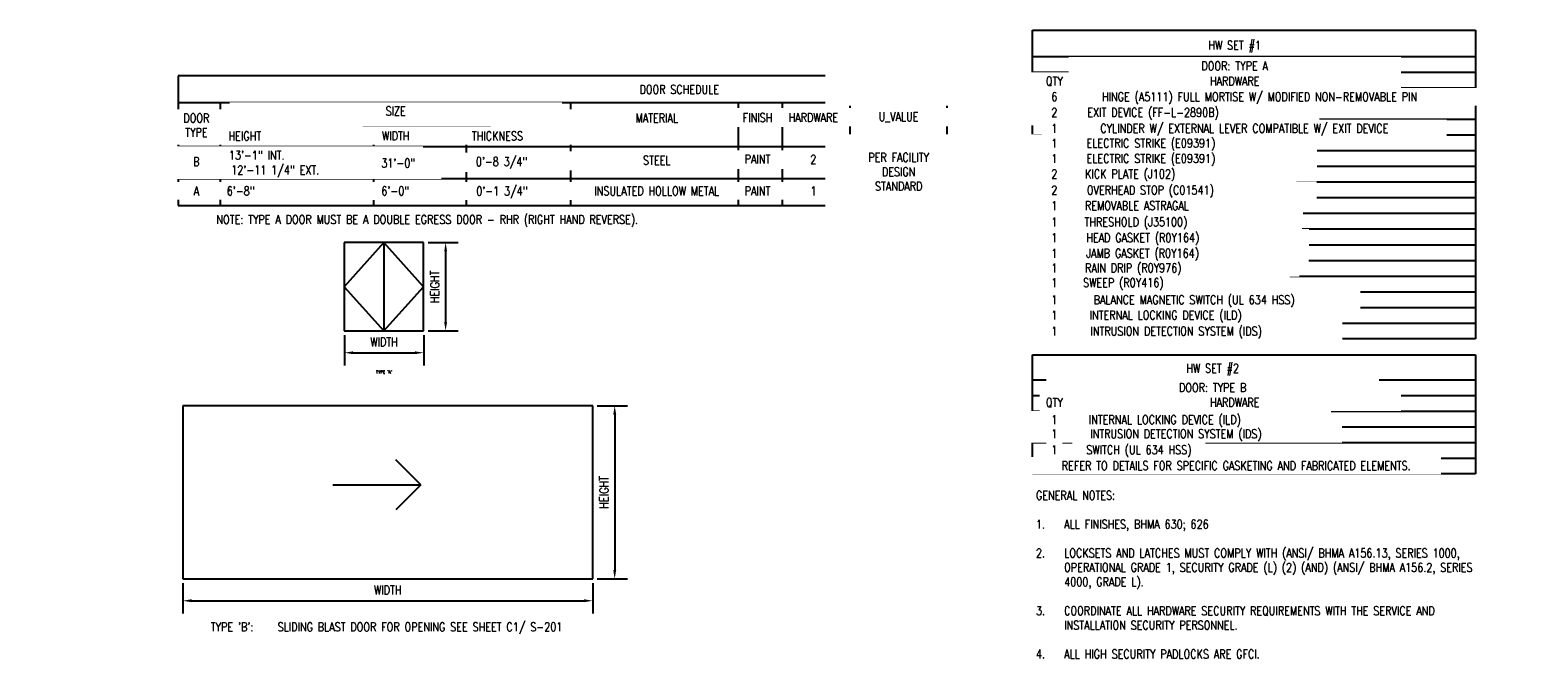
# Model space of a CAD drawing. Header units: inches. Extents: x -89 to 1279, y -260 to 314.
import ezdxf

# ---------------------------------------------------------------- set-up
doc = ezdxf.new("R2010")
doc.units = ezdxf.units.IN
doc.header["$MEASUREMENT"] = 0
for name, color, linetype in [('A-DETL-MEDM', 3, 'Continuous'), ('G-ANNO-TEXT', 2, 'Continuous'), ('S-ANNO-DIMS', 1, 'Continuous')]:
    doc.layers.add(name, color=color, linetype=linetype)
doc.styles.add('Annotative', font='romans.shx', dxfattribs={"width": 0.8, "height": 0.125})
doc.dimstyles.new('Annotative', dxfattribs={"dimscale": 0, "dimtxt": 0.125, "dimasz": 0.125, "dimexe": 0.18, "dimexo": 0.0625, "dimgap": 0.09, "dimtad": 1, "dimdec": 3, "dimzin": 3, "dimdsep": 46, "dimlunit": 4, "dimtxsty": 'Annotative', "dimcen": 0.09, "dimclrt": 2, "dimazin": 2, "dimtfac": 1, "dimtdec": 3, "dimtmove": 0, "dimatfit": 0, "dimfxl": 1, "dimtfill": 1, "dimfrac": 2, "dimtolj": 1, "dimtzin": 0, "dimarcsym": 0})

# ---------------------------------------------------------------- blocks, each defined once
blk = doc.blocks.new('*D8')
at = {"layer": 'Defpoints', "color": 0, "transparency": 16777216}
for p in [(421.8, -26.4), (421.8, -183.4), (441.7, -183.4)]:
    blk.add_point(p, dxfattribs=at)
at = {"layer": 'S-ANNO-DIMS', "color": 0, "lineweight": -2, "transparency": 16777216}
for p, q in [((425.8, -26.4), (453.3, -26.4)), ((441.7, -34.4), (441.7, -175.4)), ((425.8, -183.4), (453.3, -183.4))]:
    blk.add_line(p, q, dxfattribs=at)
at = {"layer": 'S-ANNO-DIMS', "color": 0, "transparency": 16777216}
for points in [[(440.4, -34.4), (443.1, -34.4), (441.7, -26.4)], [(440.4, -175.4), (443.1, -175.4), (441.7, -183.4)]]:
    blk.add_solid(points, dxfattribs=at)
at = {"layer": 'S-ANNO-DIMS', "color": 2, "lineweight": -3, "transparency": 16777216, "insert": (432, -104.9), "char_height": 8, "attachment_point": 5, "rotation": 90, "style": 'Annotative'}
blk.add_mtext('\\A1;HEIGHT', dxfattribs=at)
blk = doc.blocks.new('*D7')
at = {"layer": 'Defpoints', "color": 0, "transparency": 16777216}
for p in [(196.4, 41.6), (268.4, 41.6), (268.4, 21.7)]:
    blk.add_point(p, dxfattribs=at)
at = {"layer": 'S-ANNO-DIMS', "color": 0, "lineweight": -2, "transparency": 16777216}
for p, q in [((196.4, 37.6), (196.4, 10.2)), ((268.4, 37.6), (268.4, 10.2)), ((204.4, 21.7), (260.4, 21.7))]:
    blk.add_line(p, q, dxfattribs=at)
at = {"layer": 'S-ANNO-DIMS', "color": 0, "transparency": 16777216}
for points in [[(204.4, 23), (204.4, 20.4), (196.4, 21.7)], [(260.4, 23), (260.4, 20.4), (268.4, 21.7)]]:
    blk.add_solid(points, dxfattribs=at)
at = {"layer": 'S-ANNO-DIMS', "color": 2, "lineweight": -3, "transparency": 16777216, "insert": (232.4, 31.5), "char_height": 8, "attachment_point": 5, "style": 'Annotative'}
blk.add_mtext('\\A1;WIDTH', dxfattribs=at)
blk = doc.blocks.new('*D6')
at = {"layer": 'Defpoints', "color": 0, "transparency": 16777216}
for p in [(268.4, 121.6), (268.4, 41.6), (288.3, 41.6)]:
    blk.add_point(p, dxfattribs=at)
at = {"layer": 'S-ANNO-DIMS', "color": 0, "lineweight": -2, "transparency": 16777216}
for p, q in [((272.4, 121.6), (299.8, 121.6)), ((288.3, 113.6), (288.3, 49.6)), ((272.4, 41.6), (299.8, 41.6))]:
    blk.add_line(p, q, dxfattribs=at)
at = {"layer": 'S-ANNO-DIMS', "color": 0, "transparency": 16777216}
for points in [[(287, 113.6), (289.6, 113.6), (288.3, 121.6)], [(287, 49.6), (289.6, 49.6), (288.3, 41.6)]]:
    blk.add_solid(points, dxfattribs=at)
at = {"layer": 'S-ANNO-DIMS', "color": 2, "lineweight": -3, "transparency": 16777216, "insert": (278.5, 81.6), "char_height": 8, "attachment_point": 5, "rotation": 90, "style": 'Annotative'}
blk.add_mtext('\\A1;HEIGHT', dxfattribs=at)
blk = doc.blocks.new('*D9')
at = {"layer": 'Defpoints', "color": 0, "transparency": 16777216}
for p in [(49.8, -183.4), (421.8, -183.4), (421.8, -203.4)]:
    blk.add_point(p, dxfattribs=at)
at = {"layer": 'S-ANNO-DIMS', "color": 0, "lineweight": -2, "transparency": 16777216}
for p, q in [((49.8, -187.4), (49.8, -214.9)), ((421.8, -187.4), (421.8, -214.9)), ((57.8, -203.4), (413.8, -203.4))]:
    blk.add_line(p, q, dxfattribs=at)
at = {"layer": 'S-ANNO-DIMS', "color": 0, "transparency": 16777216}
for points in [[(57.8, -202), (57.8, -204.7), (49.8, -203.4)], [(413.8, -202), (413.8, -204.7), (421.8, -203.4)]]:
    blk.add_solid(points, dxfattribs=at)
at = {"layer": 'S-ANNO-DIMS', "color": 2, "lineweight": -3, "transparency": 16777216, "insert": (235.8, -193.6), "char_height": 8, "attachment_point": 5, "style": 'Annotative'}
blk.add_mtext('\\A1;WIDTH', dxfattribs=at)

msp = doc.modelspace()

# ---------------------------------------------------------------- linework, layer by layer
at = {"layer": 'A-DETL-MEDM', "lineweight": -3}
for p, q in [((820.7064, 34.4371), (820.7064, 314.4371)), ((820.7064, 314.4371), (1222.6802, 314.4371)), ((1222.6802, 314.4371), (1222.6802, 34.4371)), ((820.7064, 290.4371), (1222.6802, 290.4371)), ((820.7064, 276.2149), (1222.6802, 276.2149)), ((860.7064, 34.4371), (860.7064, 276.2149)), ((743.3793, 272.8529), (45.5412, 272.8529)), ((45.5412, 272.8529), (45.5412, 155.4387)), ((743.3793, 155.4387), (743.3793, 272.8529)), ((820.7064, 261.9926), (1222.6802, 261.9926)), ((45.5412, 248.8529), (743.3793, 248.8529)), ((84.1381, 155.4387), (84.1381, 248.8529)), ((402.0436, 155.4387), (402.0436, 248.8529)), ((554.0436, 155.4387), (554.0436, 248.8529)), ((594.0436, 155.4387), (594.0436, 248.8529)), ((655.377, 155.4387), (655.377, 248.8529)), ((820.7064, 247.7704), (1222.6802, 247.7704)), ((820.7064, 233.5482), (1222.6802, 233.5482)), ((84.1381, 226.1863), (402.0436, 226.1863)), ((223.0436, 155.4387), (223.0436, 226.1863)), ((307.377, 155.4387), (307.377, 226.1863)), ((820.7064, 219.326), (1222.6802, 219.326)), ((45.5412, 208.8529), (743.3793, 208.8529)), ((820.7064, 205.1037), (1222.6802, 205.1037)), ((45.5412, 179.7269), (655.377, 179.7269)), ((820.7064, 190.8815), (1222.6802, 190.8815)), ((820.7064, 176.6593), (1222.6802, 176.6593)), ((45.5412, 155.4387), (743.3793, 155.4387)), ((820.7064, 162.4371), (1222.6802, 162.4371)), ((820.7064, 148.2149), (1222.6802, 148.2149)), ((820.7064, 133.9926), (1222.6802, 133.9926)), ((232.3634, 121.632), (196.3634, 81.632)), ((268.3634, 121.632), (196.3634, 121.632)), ((196.3634, 121.632), (196.3634, 41.632)), ((268.3634, 81.632), (232.3634, 121.632)), ((232.3634, 121.632), (232.3634, 41.632)), ((268.3634, 41.632), (268.3634, 121.632)), ((820.7064, 119.7704), (1222.6802, 119.7704)), ((820.7064, 105.5482), (1222.6802, 105.5482)), ((820.7064, 91.326), (1222.6802, 91.326)), ((196.3634, 81.632), (232.3634, 41.632)), ((232.3634, 41.632), (268.3634, 81.632)), ((820.7064, 77.1037), (1222.6802, 77.1037)), ((820.7064, 62.8815), (1222.6802, 62.8815)), ((196.3634, 41.632), (268.3634, 41.632)), ((820.7064, 48.6593), (1222.6802, 48.6593)), ((1222.6802, 34.4371), (820.7064, 34.4371)), ((820.7064, -88.1531), (820.7064, 19.8469)), ((820.7064, 19.8469), (1222.6802, 19.8469)), ((1222.6802, 19.8469), (1222.6802, -88.1531)), ((820.7064, -2.8406), (1222.6802, -2.8406)), ((421.825, -26.4475), (49.825, -26.4475)), ((49.825, -26.4475), (49.825, -183.4475)), ((421.825, -183.4475), (421.825, -26.4475)), ((820.7064, -17.0594), (1222.6802, -17.0594)), ((860.7064, -73.9344), (860.7064, -17.0594)), ((820.7064, -31.2781), (1222.6802, -31.2781)), ((820.7064, -45.4969), (1222.6802, -45.4969)), ((820.7064, -59.7156), (1222.6802, -59.7156)), ((265.825, -98.1142), (243.1976, -75.4868)), ((820.7064, -73.9344), (1222.6802, -73.9344)), ((1222.6802, -88.1531), (820.7064, -88.1531)), ((185.825, -98.1142), (265.825, -98.1142)), ((265.825, -98.1142), (243.1976, -120.7416)), ((49.825, -183.4475), (421.825, -183.4475))]:
    msp.add_line(p, q, dxfattribs=at)

# ---------------------------------------------------------------- texts
at = {"layer": 'G-ANNO-TEXT', "lineweight": -3, "attachment_point": 2, "line_spacing_factor": 0.981704, "style": 'Annotative', "bg_fill": 2}
for s, insert, char_height, width in [("\\pxqc,t4,8,12,16,20,24,28,32,36,40,44,48,52,56,60,64,68,72,76,80,84,88,92,96,100,104,108,112,116,120,124,128;{TYPE 'A'}", (232.3634, 5.7099), 3, 54.205985), ("\\pxt4,8,12,16,20,24,28,32,36,40,44,48,52,56,60,64,68,72,76,80,84,88,92,96,100,104,108,112,116,120,124,128;TYPE 'B':     SLIDING BLAST DOOR FOR OPENING SEE SHEET C1/ S-201", (234.6681, -223.0742), 8, 415.271507)]:
    msp.add_mtext(s, dxfattribs=dict(at, insert=insert, char_height=char_height, width=width))

# ---------------------------------------------------------------- dimensions: what is measured, and where the dimension line sits
at = {"layer": 'S-ANNO-DIMS', "lineweight": -3}
for base, p1, p2, picture, middle in [((288.2855, 41.632), (268.3634, 121.632), (268.3634, 41.632), '*D6', (278.5255, 81.632)), ((441.7471, -183.4475), (421.825, -26.4475), (421.825, -183.4475), '*D8', (431.9871, -104.9475))]:
    dim = msp.add_linear_dim(base=base, p1=p1, p2=p2, angle=90, text='HEIGHT', dimstyle='Annotative', override={"dimpost": '\\X', "dimtfill": 0}, dxfattribs=at)
    dim.commit()
    dim.dimension.update_dxf_attribs({"geometry": picture, "text_midpoint": middle})

# ---------------------------------------------------------------- next in the draw order: texts
at = {"layer": 'G-ANNO-TEXT', "lineweight": -3, "attachment_point": 2, "line_spacing_factor": 0.981704, "style": 'Annotative', "bg_fill": 2}
for s, insert, char_height, width in [('\\pxqc,t4,8,12,16,20,24,28,32,36,40,44,48,52,56,60,64,68,72,76,80,84,88,92,96,100,104,108,112,116,120,124,128;{HW SET #1}', (1004.2718, 304.7994), 8.0000001, 74.743182), ('\\pxqc,t3.2,6.4,9.6,12.8,16,19.2,22.4,25.6,28.8,32,35.2,38.4,41.6,44.8,48,51.2,54.4,57.6,60.8,64,67.2,70.4,73.6,76.8,80,83.2,86.4,89.6,92.8,96,99.2,102.4;{DOOR\\PTYPE}', (62.1796, 238.6982), 8, 293.577578), ('\\pxt3.2,6.4,9.6,12.8,16,19.2,22.4,25.6,28.8,32,35.2,38.4,41.6,44.8,48,51.2,54.4,57.6,60.8,64,67.2,70.4,73.6,76.8,80,83.2,86.4,89.6,92.8,96,99.2,102.4;NOTE: TYPE A DOOR MUST BE A DOUBLE EGRESS DOOR - RHR (RIGHT HAND REVERSE).', (271.637, 146.6067), 8, 447.594618), ('\\pxqc,t3.2,6.4,9.6,12.8,16,19.2,22.4,25.6,28.8,32,35.2,38.4,41.6,44.8,48,51.2,54.4,57.6,60.8,64,67.2,70.4,73.6,76.8,80,83.2,86.4,89.6,92.8,96,99.2,102.4;{HW SET #2}', (984.2894, 11.6053), 8, 293.577578), ('\\pxqc,t3.2,6.4,9.6,12.8,16,19.2,22.4,25.6,28.8,32,35.2,38.4,41.6,44.8,48,51.2,54.4,57.6,60.8,64,67.2,70.4,73.6,76.8,80,83.2,86.4,89.6,92.8,96,99.2,102.4;{QTY}', (840.6359, -19.3746), 8.0000001, 18.32315), ('\\pxqc,t3.2,6.4,9.6,12.8,16,19.2,22.4,25.6,28.8,32,35.2,38.4,41.6,44.8,48,51.2,54.4,57.6,60.8,64,67.2,70.4,73.6,76.8,80,83.2,86.4,89.6,92.8,96,99.2,102.4;{1}', (840.646, -62.3793), 8.0000001, 6.596334), ('\\pxt3.2,6.4,9.6,12.8,16,19.2,22.4,25.6,28.8,32,35.2,38.4,41.6,44.8,48,51.2,54.4,57.6,60.8,64,67.2,70.4,73.6,76.8,80,83.2,86.4,89.6,92.8,96,99.2,102.4;SWITCH (UL 634 HSS)', (917.3385, -62.3793), 8, 112.835995)]:
    msp.add_mtext(s, dxfattribs=dict(at, insert=insert, char_height=char_height, width=width))

# ---------------------------------------------------------------- next in the draw order: dimensions: what is measured, and where the dimension line sits
at = {"layer": 'S-ANNO-DIMS', "lineweight": -3}
for base, p1, p2, picture, middle in [((268.3634, 21.7099), (196.3634, 41.632), (268.3634, 41.632), '*D7', (232.3634, 31.4699)), ((421.825, -203.3696), (49.825, -183.4475), (421.825, -183.4475), '*D9', (235.825, -193.6096))]:
    dim = msp.add_linear_dim(base=base, p1=p1, p2=p2, text='WIDTH', dimstyle='Annotative', override={"dimpost": '\\X', "dimtfill": 0}, dxfattribs=at)
    dim.commit()
    dim.dimension.update_dxf_attribs({"geometry": picture, "text_midpoint": middle})

# ---------------------------------------------------------------- next in the draw order: texts
at = {"layer": 'G-ANNO-TEXT', "lineweight": -3, "char_height": 8, "attachment_point": 2, "line_spacing_factor": 0.981704, "style": 'Annotative', "bg_fill": 2}
for s, insert, width in [('\\pxqc,t3.2,6.4,9.6,12.8,16,19.2,22.4,25.6,28.8,32,35.2,38.4,41.6,44.8,48,51.2,54.4,57.6,60.8,64,67.2,70.4,73.6,76.8,80,83.2,86.4,89.6,92.8,96,99.2,102.4;{HEIGHT}', (106.0675, 222.418), 293.577578), ('\\pxqc,t3.2,6.4,9.6,12.8,16,19.2,22.4,25.6,28.8,32,35.2,38.4,41.6,44.8,48,51.2,54.4,57.6,60.8,64,67.2,70.4,73.6,76.8,80,83.2,86.4,89.6,92.8,96,99.2,102.4;{DOOR: TYPE B}', (984.2894, -5.9234), 293.577578), ('\\pxt3.2,6.4,9.6,12.8,16,19.2,22.4,25.6,28.8,32,35.2,38.4,41.6,44.8,48,51.2,54.4,57.6,60.8,64,67.2,70.4,73.6,76.8,80,83.2,86.4,89.6,92.8,96,99.2,102.4;REFER TO DETAILS FOR SPECIFIC GASKETING AND FABRICATED ELEMENTS.', (1005.6341, -76.7857), 363.607275)]:
    msp.add_mtext(s, dxfattribs=dict(at, insert=insert, width=width))

# ---------------------------------------------------------------- next in the draw order: texts
for s, insert, width in [('\\pxqc,t3.2,6.4,9.6,12.8,16,19.2,22.4,25.6,28.8,32,35.2,38.4,41.6,44.8,48,51.2,54.4,57.6,60.8,64,67.2,70.4,73.6,76.8,80,83.2,86.4,89.6,92.8,96,99.2,102.4;{WIDTH}', (242.9731, 222.4692), 293.577578), ('\\pxqc,t3.2,6.4,9.6,12.8,16,19.2,22.4,25.6,28.8,32,35.2,38.4,41.6,44.8,48,51.2,54.4,57.6,60.8,64,67.2,70.4,73.6,76.8,80,83.2,86.4,89.6,92.8,96,99.2,102.4;{HARDWARE}', (1004.2894, -19.2948), 293.577578), ('\\pxql,t3.2,6.4,9.6,12.8,16,19.2,22.4,25.6,28.8,32,35.2,38.4,41.6,44.8,48,51.2,54.4,57.6,60.8,64,67.2,70.4,73.6,76.8,80,83.2,86.4,89.6,92.8,96,99.2,102.4;GENERAL NOTES:\\P\\pq*;\\P\\pi-3.2,l3.2,ql;1.^IALL FINISHES, BHMA 630; 626 ^J\\P2.^ILOCKSETS AND LATCHES MUST COMPLY WITH (ANSI/ BHMA A156.13, SERIES 1000, OPERATIONAL GRADE 1, SECURITY GRADE (L) (2) (AND) (ANSI/ BHMA A156.2, SERIES 4000, GRADE L).^J\\P3.^ICOORDINATE ALL HARDWARE SECURITY REQUIREMENTS WITH THE SERVICE AND INSTALLATION SECURITY PERSONNEL.^J\\P4.^IALL HIGH SECURITY PADLOCKS ARE GFCI.', (1049.643, -103.702), 451.438697)]:
    msp.add_mtext(s, dxfattribs=dict(at, insert=insert, width=width))

# ---------------------------------------------------------------- next in the draw order: texts
at = {"layer": 'G-ANNO-TEXT', "lineweight": -3, "attachment_point": 2, "line_spacing_factor": 0.981704, "style": 'Annotative', "bg_fill": 2}
for s, insert, char_height, width in [('\\pxqc,t3.2,6.4,9.6,12.8,16,19.2,22.4,25.6,28.8,32,35.2,38.4,41.6,44.8,48,51.2,54.4,57.6,60.8,64,67.2,70.4,73.6,76.8,80,83.2,86.4,89.6,92.8,96,99.2,102.4;{THICKNESS}', (335.3064, 222.418), 8, 293.577578), ('\\pxqc,t3.2,6.4,9.6,12.8,16,19.2,22.4,25.6,28.8,32,35.2,38.4,41.6,44.8,48,51.2,54.4,57.6,60.8,64,67.2,70.4,73.6,76.8,80,83.2,86.4,89.6,92.8,96,99.2,102.4;{1}', (840.646, -35.0343), 8.0000001, 6.596334)]:
    msp.add_mtext(s, dxfattribs=dict(at, insert=insert, char_height=char_height, width=width))

# ---------------------------------------------------------------- next in the draw order: texts
at = {"layer": 'G-ANNO-TEXT', "lineweight": -3, "char_height": 8, "width": 293.577578, "attachment_point": 2, "line_spacing_factor": 0.981704, "style": 'Annotative', "bg_fill": 2}
for s, insert in [('\\pxqc,t3.2,6.4,9.6,12.8,16,19.2,22.4,25.6,28.8,32,35.2,38.4,41.6,44.8,48,51.2,54.4,57.6,60.8,64,67.2,70.4,73.6,76.8,80,83.2,86.4,89.6,92.8,96,99.2,102.4;{SIZE}', (243.0287, 245.0335)), ('\\pxt3.2,6.4,9.6,12.8,16,19.2,22.4,25.6,28.8,32,35.2,38.4,41.6,44.8,48,51.2,54.4,57.6,60.8,64,67.2,70.4,73.6,76.8,80,83.2,86.4,89.6,92.8,96,99.2,102.4;13\'-1" INT.', (116.8607, 205.0056)), ('\\pxqc,t3.2,6.4,9.6,12.8,16,19.2,22.4,25.6,28.8,32,35.2,38.4,41.6,44.8,48,51.2,54.4,57.6,60.8,64,67.2,70.4,73.6,76.8,80,83.2,86.4,89.6,92.8,96,99.2,102.4;{STEEL}', (479.9016, 200.3389)), ('\\pxt3.2,6.4,9.6,12.8,16,19.2,22.4,25.6,28.8,32,35.2,38.4,41.6,44.8,48,51.2,54.4,57.6,60.8,64,67.2,70.4,73.6,76.8,80,83.2,86.4,89.6,92.8,96,99.2,102.4;{INTERNAL LOCKING DEVICE (ILD)}', (940.8745, -35.0343))]:
    msp.add_mtext(s, dxfattribs=dict(at, insert=insert))

# ---------------------------------------------------------------- next in the draw order: texts
at = {"layer": 'G-ANNO-TEXT', "lineweight": -3, "attachment_point": 2, "line_spacing_factor": 0.981704, "style": 'Annotative', "bg_fill": 2}
for s, insert, char_height, width in [('\\pxqc,t4,8,12,16,20,24,28,32,36,40,44,48,52,56,60,64,68,72,76,80,84,88,92,96,100,104,108,112,116,120,124,128;DOOR SCHEDULE', (500.313, 264.6086), 8, 293.577578), ('\\pxqc,t3.2,6.4,9.6,12.8,16,19.2,22.4,25.6,28.8,32,35.2,38.4,41.6,44.8,48,51.2,54.4,57.6,60.8,64,67.2,70.4,73.6,76.8,80,83.2,86.4,89.6,92.8,96,99.2,102.4;{MATERIAL}', (479.9016, 238.6982), 8, 293.577578), ('\\pxqc,t3.2,6.4,9.6,12.8,16,19.2,22.4,25.6,28.8,32,35.2,38.4,41.6,44.8,48,51.2,54.4,57.6,60.8,64,67.2,70.4,73.6,76.8,80,83.2,86.4,89.6,92.8,96,99.2,102.4;{PAINT}', (571.3064, 201.4078), 8, 293.577578), ('\\pxt3.2,6.4,9.6,12.8,16,19.2,22.4,25.6,28.8,32,35.2,38.4,41.6,44.8,48,51.2,54.4,57.6,60.8,64,67.2,70.4,73.6,76.8,80,83.2,86.4,89.6,92.8,96,99.2,102.4;12\'-11 1/4" EXT.', (133.6841, 191.5048), 8, 293.577578), ('\\pxqc,t3.2,6.4,9.6,12.8,16,19.2,22.4,25.6,28.8,32,35.2,38.4,41.6,44.8,48,51.2,54.4,57.6,60.8,64,67.2,70.4,73.6,76.8,80,83.2,86.4,89.6,92.8,96,99.2,102.4;{1}', (840.646, -47.8716), 8.0000001, 6.596334)]:
    msp.add_mtext(s, dxfattribs=dict(at, insert=insert, char_height=char_height, width=width))

# ---------------------------------------------------------------- next in the draw order: texts
at = {"layer": 'G-ANNO-TEXT', "lineweight": -3, "char_height": 8, "attachment_point": 2, "line_spacing_factor": 0.981704, "style": 'Annotative', "bg_fill": 2}
for s, insert, width in [('\\pxqc,t3.2,6.4,9.6,12.8,16,19.2,22.4,25.6,28.8,32,35.2,38.4,41.6,44.8,48,51.2,54.4,57.6,60.8,64,67.2,70.4,73.6,76.8,80,83.2,86.4,89.6,92.8,96,99.2,102.4;{QTY}', (840.6359, 272.2235), 407.539876), ('\\pxqc,t3.2,6.4,9.6,12.8,16,19.2,22.4,25.6,28.8,32,35.2,38.4,41.6,44.8,48,51.2,54.4,57.6,60.8,64,67.2,70.4,73.6,76.8,80,83.2,86.4,89.6,92.8,96,99.2,102.4;{FINISH}', (571.3064, 239.0335), 293.577578), ('\\pxqc,t3.2,6.4,9.6,12.8,16,19.2,22.4,25.6,28.8,32,35.2,38.4,41.6,44.8,48,51.2,54.4,57.6,60.8,64,67.2,70.4,73.6,76.8,80,83.2,86.4,89.6,92.8,96,99.2,102.4;{2}', (621.9832, 201.2091), 293.577578), ('\\pxqc,t3.2,6.4,9.6,12.8,16,19.2,22.4,25.6,28.8,32,35.2,38.4,41.6,44.8,48,51.2,54.4,57.6,60.8,64,67.2,70.4,73.6,76.8,80,83.2,86.4,89.6,92.8,96,99.2,102.4;{B}', (62.1024, 199.1333), 293.577578), ('\\pxqc,t3.2,6.4,9.6,12.8,16,19.2,22.4,25.6,28.8,32,35.2,38.4,41.6,44.8,48,51.2,54.4,57.6,60.8,64,67.2,70.4,73.6,76.8,80,83.2,86.4,89.6,92.8,96,99.2,102.4;{A}', (62.1125, 172.5256), 293.577578), ('\\pxt3.2,6.4,9.6,12.8,16,19.2,22.4,25.6,28.8,32,35.2,38.4,41.6,44.8,48,51.2,54.4,57.6,60.8,64,67.2,70.4,73.6,76.8,80,83.2,86.4,89.6,92.8,96,99.2,102.4;{INTRUSION DETECTION SYSTEM (IDS)}', (950.9635, -47.8716), 293.577578)]:
    msp.add_mtext(s, dxfattribs=dict(at, insert=insert, width=width))

# ---------------------------------------------------------------- next in the draw order: texts
at = {"layer": 'G-ANNO-TEXT', "lineweight": -3, "char_height": 8, "width": 293.577578, "attachment_point": 2, "line_spacing_factor": 0.981704, "style": 'Annotative', "bg_fill": 2}
for s, insert in [('\\pxqc,t3.2,6.4,9.6,12.8,16,19.2,22.4,25.6,28.8,32,35.2,38.4,41.6,44.8,48,51.2,54.4,57.6,60.8,64,67.2,70.4,73.6,76.8,80,83.2,86.4,89.6,92.8,96,99.2,102.4;{DOOR: TYPE A}', (1004.2894, 286.0131)), ('\\pxqc,t3.2,6.4,9.6,12.8,16,19.2,22.4,25.6,28.8,32,35.2,38.4,41.6,44.8,48,51.2,54.4,57.6,60.8,64,67.2,70.4,73.6,76.8,80,83.2,86.4,89.6,92.8,96,99.2,102.4;{HARDWARE}', (621.9731, 239.1359)), ('\\pxqc,t3.2,6.4,9.6,12.8,16,19.2,22.4,25.6,28.8,32,35.2,38.4,41.6,44.8,48,51.2,54.4,57.6,60.8,64,67.2,70.4,73.6,76.8,80,83.2,86.4,89.6,92.8,96,99.2,102.4;0\'-8 3/4" ', (339.0354, 199.1333)), ('\\pxqc,t3.2,6.4,9.6,12.8,16,19.2,22.4,25.6,28.8,32,35.2,38.4,41.6,44.8,48,51.2,54.4,57.6,60.8,64,67.2,70.4,73.6,76.8,80,83.2,86.4,89.6,92.8,96,99.2,102.4;6\'-8" ', (102.3373, 172.5256))]:
    msp.add_mtext(s, dxfattribs=dict(at, insert=insert))

# ---------------------------------------------------------------- next in the draw order: texts
for s, insert in [('\\pxqc,t3.2,6.4,9.6,12.8,16,19.2,22.4,25.6,28.8,32,35.2,38.4,41.6,44.8,48,51.2,54.4,57.6,60.8,64,67.2,70.4,73.6,76.8,80,83.2,86.4,89.6,92.8,96,99.2,102.4;{U_VALUE}', (699.3064, 239.9176)), ('\\pxqc,t3.2,6.4,9.6,12.8,16,19.2,22.4,25.6,28.8,32,35.2,38.4,41.6,44.8,48,51.2,54.4,57.6,60.8,64,67.2,70.4,73.6,76.8,80,83.2,86.4,89.6,92.8,96,99.2,102.4;31\'-0" ', (245.2422, 197.8569)), ('\\pxqc,t3.2,6.4,9.6,12.8,16,19.2,22.4,25.6,28.8,32,35.2,38.4,41.6,44.8,48,51.2,54.4,57.6,60.8,64,67.2,70.4,73.6,76.8,80,83.2,86.4,89.6,92.8,96,99.2,102.4;6\'-0" ', (242.5427, 172.5256))]:
    msp.add_mtext(s, dxfattribs=dict(at, insert=insert))

# ---------------------------------------------------------------- next in the draw order: texts
at = {"layer": 'G-ANNO-TEXT', "lineweight": -3, "char_height": 8, "attachment_point": 2, "line_spacing_factor": 0.981704, "style": 'Annotative', "bg_fill": 2}
for s, insert, width in [('\\pxqc,t3.2,6.4,9.6,12.8,16,19.2,22.4,25.6,28.8,32,35.2,38.4,41.6,44.8,48,51.2,54.4,57.6,60.8,64,67.2,70.4,73.6,76.8,80,83.2,86.4,89.6,92.8,96,99.2,102.4;{6}', (840.646, 257.9908), 407.539876), ('\\pxqc,t3.2,6.4,9.6,12.8,16,19.2,22.4,25.6,28.8,32,35.2,38.4,41.6,44.8,48,51.2,54.4,57.6,60.8,64,67.2,70.4,73.6,76.8,80,83.2,86.4,89.6,92.8,96,99.2,102.4;0\'-1 3/4"', (339.3818, 172.4479), 293.577578)]:
    msp.add_mtext(s, dxfattribs=dict(at, insert=insert, width=width))

# ---------------------------------------------------------------- next in the draw order: texts
at = {"layer": 'G-ANNO-TEXT', "lineweight": -3, "attachment_point": 2, "line_spacing_factor": 0.981704, "style": 'Annotative', "bg_fill": 2}
for s, insert, char_height, width in [('\\pxqc,t3.2,6.4,9.6,12.8,16,19.2,22.4,25.6,28.8,32,35.2,38.4,41.6,44.8,48,51.2,54.4,57.6,60.8,64,67.2,70.4,73.6,76.8,80,83.2,86.4,89.6,92.8,96,99.2,102.4;{HARDWARE}', (1004.2894, 272.2235), 8, 293.577578), ('\\pxqc,t3.2,6.4,9.6,12.8,16,19.2,22.4,25.6,28.8,32,35.2,38.4,41.6,44.8,48,51.2,54.4,57.6,60.8,64,67.2,70.4,73.6,76.8,80,83.2,86.4,89.6,92.8,96,99.2,102.4;{2}', (840.646, 243.8017), 8.0000001, 6.596334), ('\\pxqc,t3.2,6.4,9.6,12.8,16,19.2,22.4,25.6,28.8,32,35.2,38.4,41.6,44.8,48,51.2,54.4,57.6,60.8,64,67.2,70.4,73.6,76.8,80,83.2,86.4,89.6,92.8,96,99.2,102.4;{INSULATED HOLLOW METAL}', (479.9016, 172.5256), 8, 293.577578)]:
    msp.add_mtext(s, dxfattribs=dict(at, insert=insert, char_height=char_height, width=width))

# ---------------------------------------------------------------- next in the draw order: texts
at = {"layer": 'G-ANNO-TEXT', "lineweight": -3, "char_height": 8, "attachment_point": 2, "line_spacing_factor": 0.981704, "style": 'Annotative', "bg_fill": 2}
for s, insert, width in [('\\pxt3.2,6.4,9.6,12.8,16,19.2,22.4,25.6,28.8,32,35.2,38.4,41.6,44.8,48,51.2,54.4,57.6,60.8,64,67.2,70.4,73.6,76.8,80,83.2,86.4,89.6,92.8,96,99.2,102.4;{HINGE (A5111) FULL MORTISE W/ MODIFIED NON-REMOVABLE PIN}', (1026.8334, 257.9908), 407.539876), ('\\pxqc,t3.2,6.4,9.6,12.8,16,19.2,22.4,25.6,28.8,32,35.2,38.4,41.6,44.8,48,51.2,54.4,57.6,60.8,64,67.2,70.4,73.6,76.8,80,83.2,86.4,89.6,92.8,96,99.2,102.4;{PAINT}', (571.3064, 172.5379), 293.577578)]:
    msp.add_mtext(s, dxfattribs=dict(at, insert=insert, width=width))

# ---------------------------------------------------------------- next in the draw order: texts
at = {"layer": 'G-ANNO-TEXT', "lineweight": -3, "char_height": 8, "width": 293.577578, "attachment_point": 2, "line_spacing_factor": 0.981704, "style": 'Annotative', "bg_fill": 2}
for s, insert in [('\\pxt3.2,6.4,9.6,12.8,16,19.2,22.4,25.6,28.8,32,35.2,38.4,41.6,44.8,48,51.2,54.4,57.6,60.8,64,67.2,70.4,73.6,76.8,80,83.2,86.4,89.6,92.8,96,99.2,102.4;{EXIT DEVICE (FF-L-2890B)}', (930.1851, 243.8017)), ('\\pxqc,t3.2,6.4,9.6,12.8,16,19.2,22.4,25.6,28.8,32,35.2,38.4,41.6,44.8,48,51.2,54.4,57.6,60.8,64,67.2,70.4,73.6,76.8,80,83.2,86.4,89.6,92.8,96,99.2,102.4;{1}', (621.9832, 172.4745))]:
    msp.add_mtext(s, dxfattribs=dict(at, insert=insert))

# ---------------------------------------------------------------- next in the draw order: texts
at = {"layer": 'G-ANNO-TEXT', "lineweight": -3, "attachment_point": 2, "line_spacing_factor": 0.981704, "style": 'Annotative', "bg_fill": 2}
for s, insert, char_height, width in [('\\pxqc,t3.2,6.4,9.6,12.8,16,19.2,22.4,25.6,28.8,32,35.2,38.4,41.6,44.8,48,51.2,54.4,57.6,60.8,64,67.2,70.4,73.6,76.8,80,83.2,86.4,89.6,92.8,96,99.2,102.4;{1}', (840.646, 229.3171), 8.0000001, 6.596334), ('\\pxqc,t3.2,6.4,9.6,12.8,16,19.2,22.4,25.6,28.8,32,35.2,38.4,41.6,44.8,48,51.2,54.4,57.6,60.8,64,67.2,70.4,73.6,76.8,80,83.2,86.4,89.6,92.8,96,99.2,102.4;PER FACILITY\\PDESIGN STANDARD', (699.3734, 203.0056), 8, 64.530536)]:
    msp.add_mtext(s, dxfattribs=dict(at, insert=insert, char_height=char_height, width=width))

# ---------------------------------------------------------------- next in the draw order: texts
at = {"layer": 'G-ANNO-TEXT', "lineweight": -3, "insert": (1012.9687, 229.3171), "char_height": 8, "width": 359.257058, "attachment_point": 2, "line_spacing_factor": 0.981704, "style": 'Annotative', "bg_fill": 2}
msp.add_mtext('\\pxt3.2,6.4,9.6,12.8,16,19.2,22.4,25.6,28.8,32,35.2,38.4,41.6,44.8,48,51.2,54.4,57.6,60.8,64,67.2,70.4,73.6,76.8,80,83.2,86.4,89.6,92.8,96,99.2,102.4;{CYLINDER W/ EXTERNAL LEVER COMPATIBLE W/ EXIT DEVICE}', dxfattribs=at)

# ---------------------------------------------------------------- next in the draw order: texts
at = {"layer": 'G-ANNO-TEXT', "lineweight": -3, "insert": (840.646, 215.8407), "char_height": 8, "width": 407.539876, "attachment_point": 2, "line_spacing_factor": 0.981704, "style": 'Annotative', "bg_fill": 2}
msp.add_mtext('\\pxqc,t3.2,6.4,9.6,12.8,16,19.2,22.4,25.6,28.8,32,35.2,38.4,41.6,44.8,48,51.2,54.4,57.6,60.8,64,67.2,70.4,73.6,76.8,80,83.2,86.4,89.6,92.8,96,99.2,102.4;{1}', dxfattribs=at)

# ---------------------------------------------------------------- next in the draw order: texts
at = {"layer": 'G-ANNO-TEXT', "lineweight": -3, "insert": (928.2538, 215.8407), "char_height": 8, "width": 293.577578, "attachment_point": 2, "line_spacing_factor": 0.981704, "style": 'Annotative', "bg_fill": 2}
msp.add_mtext('\\pxt3.2,6.4,9.6,12.8,16,19.2,22.4,25.6,28.8,32,35.2,38.4,41.6,44.8,48,51.2,54.4,57.6,60.8,64,67.2,70.4,73.6,76.8,80,83.2,86.4,89.6,92.8,96,99.2,102.4;{ELECTRIC STRIKE (E09391)}', dxfattribs=at)

# ---------------------------------------------------------------- next in the draw order: texts
at = {"layer": 'G-ANNO-TEXT', "lineweight": -3, "insert": (840.646, 201.9592), "char_height": 8, "width": 407.539876, "attachment_point": 2, "line_spacing_factor": 0.981704, "style": 'Annotative', "bg_fill": 2}
msp.add_mtext('\\pxqc,t3.2,6.4,9.6,12.8,16,19.2,22.4,25.6,28.8,32,35.2,38.4,41.6,44.8,48,51.2,54.4,57.6,60.8,64,67.2,70.4,73.6,76.8,80,83.2,86.4,89.6,92.8,96,99.2,102.4;{1}', dxfattribs=at)

# ---------------------------------------------------------------- next in the draw order: texts
at = {"layer": 'G-ANNO-TEXT', "lineweight": -3, "insert": (928.2538, 201.9592), "char_height": 8, "width": 293.577578, "attachment_point": 2, "line_spacing_factor": 0.981704, "style": 'Annotative', "bg_fill": 2}
msp.add_mtext('\\pxt3.2,6.4,9.6,12.8,16,19.2,22.4,25.6,28.8,32,35.2,38.4,41.6,44.8,48,51.2,54.4,57.6,60.8,64,67.2,70.4,73.6,76.8,80,83.2,86.4,89.6,92.8,96,99.2,102.4;{ELECTRIC STRIKE (E09391)}', dxfattribs=at)

# ---------------------------------------------------------------- next in the draw order: texts
at = {"layer": 'G-ANNO-TEXT', "lineweight": -3, "insert": (840.646, 187.9633), "char_height": 8, "width": 407.539876, "attachment_point": 2, "line_spacing_factor": 0.981704, "style": 'Annotative', "bg_fill": 2}
msp.add_mtext('\\pxqc,t3.2,6.4,9.6,12.8,16,19.2,22.4,25.6,28.8,32,35.2,38.4,41.6,44.8,48,51.2,54.4,57.6,60.8,64,67.2,70.4,73.6,76.8,80,83.2,86.4,89.6,92.8,96,99.2,102.4;{2}', dxfattribs=at)

# ---------------------------------------------------------------- next in the draw order: texts
at = {"layer": 'G-ANNO-TEXT', "lineweight": -3, "insert": (909.3967, 187.9633), "char_height": 8, "width": 293.577578, "attachment_point": 2, "line_spacing_factor": 0.981704, "style": 'Annotative', "bg_fill": 2}
msp.add_mtext('\\pxt3.2,6.4,9.6,12.8,16,19.2,22.4,25.6,28.8,32,35.2,38.4,41.6,44.8,48,51.2,54.4,57.6,60.8,64,67.2,70.4,73.6,76.8,80,83.2,86.4,89.6,92.8,96,99.2,102.4;{KICK PLATE (J102)}', dxfattribs=at)

# ---------------------------------------------------------------- next in the draw order: texts
at = {"layer": 'G-ANNO-TEXT', "lineweight": -3, "insert": (840.646, 173.2966), "char_height": 8, "width": 407.539876, "attachment_point": 2, "line_spacing_factor": 0.981704, "style": 'Annotative', "bg_fill": 2}
msp.add_mtext('\\pxqc,t3.2,6.4,9.6,12.8,16,19.2,22.4,25.6,28.8,32,35.2,38.4,41.6,44.8,48,51.2,54.4,57.6,60.8,64,67.2,70.4,73.6,76.8,80,83.2,86.4,89.6,92.8,96,99.2,102.4;{2}', dxfattribs=at)

# ---------------------------------------------------------------- next in the draw order: texts
at = {"layer": 'G-ANNO-TEXT', "lineweight": -3, "insert": (927.7491, 173.2966), "char_height": 8, "width": 293.577578, "attachment_point": 2, "line_spacing_factor": 0.981704, "style": 'Annotative', "bg_fill": 2}
msp.add_mtext('\\pxt3.2,6.4,9.6,12.8,16,19.2,22.4,25.6,28.8,32,35.2,38.4,41.6,44.8,48,51.2,54.4,57.6,60.8,64,67.2,70.4,73.6,76.8,80,83.2,86.4,89.6,92.8,96,99.2,102.4;{OVERHEAD STOP (C01541)}', dxfattribs=at)

# ---------------------------------------------------------------- next in the draw order: texts
at = {"layer": 'G-ANNO-TEXT', "lineweight": -3, "insert": (840.646, 159.2231), "char_height": 8, "width": 407.539876, "attachment_point": 2, "line_spacing_factor": 0.981704, "style": 'Annotative', "bg_fill": 2}
msp.add_mtext('\\pxqc,t3.2,6.4,9.6,12.8,16,19.2,22.4,25.6,28.8,32,35.2,38.4,41.6,44.8,48,51.2,54.4,57.6,60.8,64,67.2,70.4,73.6,76.8,80,83.2,86.4,89.6,92.8,96,99.2,102.4;{1}', dxfattribs=at)

# ---------------------------------------------------------------- next in the draw order: texts
at = {"layer": 'G-ANNO-TEXT', "lineweight": -3, "insert": (915.573, 159.2231), "char_height": 8, "width": 293.577578, "attachment_point": 2, "line_spacing_factor": 0.981704, "style": 'Annotative', "bg_fill": 2}
msp.add_mtext('\\pxt3.2,6.4,9.6,12.8,16,19.2,22.4,25.6,28.8,32,35.2,38.4,41.6,44.8,48,51.2,54.4,57.6,60.8,64,67.2,70.4,73.6,76.8,80,83.2,86.4,89.6,92.8,96,99.2,102.4;{REMOVABLE ASTRAGAL}', dxfattribs=at)

# ---------------------------------------------------------------- next in the draw order: texts
at = {"layer": 'G-ANNO-TEXT', "lineweight": -3, "insert": (840.646, 144.3345), "char_height": 8, "width": 407.539876, "attachment_point": 2, "line_spacing_factor": 0.981704, "style": 'Annotative', "bg_fill": 2}
msp.add_mtext('\\pxqc,t3.2,6.4,9.6,12.8,16,19.2,22.4,25.6,28.8,32,35.2,38.4,41.6,44.8,48,51.2,54.4,57.6,60.8,64,67.2,70.4,73.6,76.8,80,83.2,86.4,89.6,92.8,96,99.2,102.4;{1}', dxfattribs=at)

# ---------------------------------------------------------------- next in the draw order: texts
at = {"layer": 'G-ANNO-TEXT', "lineweight": -3, "insert": (914.6958, 144.3345), "char_height": 8, "width": 293.577578, "attachment_point": 2, "line_spacing_factor": 0.981704, "style": 'Annotative', "bg_fill": 2}
msp.add_mtext('\\pxt3.2,6.4,9.6,12.8,16,19.2,22.4,25.6,28.8,32,35.2,38.4,41.6,44.8,48,51.2,54.4,57.6,60.8,64,67.2,70.4,73.6,76.8,80,83.2,86.4,89.6,92.8,96,99.2,102.4;{THRESHOLD (J35100)}', dxfattribs=at)

# ---------------------------------------------------------------- next in the draw order: texts
at = {"layer": 'G-ANNO-TEXT', "lineweight": -3, "insert": (840.646, 130.0879), "char_height": 8, "width": 407.539876, "attachment_point": 2, "line_spacing_factor": 0.981704, "style": 'Annotative', "bg_fill": 2}
msp.add_mtext('\\pxqc,t3.2,6.4,9.6,12.8,16,19.2,22.4,25.6,28.8,32,35.2,38.4,41.6,44.8,48,51.2,54.4,57.6,60.8,64,67.2,70.4,73.6,76.8,80,83.2,86.4,89.6,92.8,96,99.2,102.4;{1}', dxfattribs=at)

# ---------------------------------------------------------------- next in the draw order: texts
at = {"layer": 'G-ANNO-TEXT', "lineweight": -3, "insert": (920.8721, 130.0879), "char_height": 8, "width": 293.577578, "attachment_point": 2, "line_spacing_factor": 0.981704, "style": 'Annotative', "bg_fill": 2}
msp.add_mtext('\\pxt3.2,6.4,9.6,12.8,16,19.2,22.4,25.6,28.8,32,35.2,38.4,41.6,44.8,48,51.2,54.4,57.6,60.8,64,67.2,70.4,73.6,76.8,80,83.2,86.4,89.6,92.8,96,99.2,102.4;{HEAD GASKET (R0Y164)}', dxfattribs=at)

# ---------------------------------------------------------------- next in the draw order: texts
at = {"layer": 'G-ANNO-TEXT', "lineweight": -3, "insert": (840.646, 115.9633), "char_height": 8, "width": 407.539876, "attachment_point": 2, "line_spacing_factor": 0.981704, "style": 'Annotative', "bg_fill": 2}
msp.add_mtext('\\pxqc,t3.2,6.4,9.6,12.8,16,19.2,22.4,25.6,28.8,32,35.2,38.4,41.6,44.8,48,51.2,54.4,57.6,60.8,64,67.2,70.4,73.6,76.8,80,83.2,86.4,89.6,92.8,96,99.2,102.4;{1}', dxfattribs=at)

# ---------------------------------------------------------------- next in the draw order: texts
at = {"layer": 'G-ANNO-TEXT', "lineweight": -3, "insert": (920.6956, 115.9633), "char_height": 8, "width": 293.577578, "attachment_point": 2, "line_spacing_factor": 0.981704, "style": 'Annotative', "bg_fill": 2}
msp.add_mtext('\\pxt3.2,6.4,9.6,12.8,16,19.2,22.4,25.6,28.8,32,35.2,38.4,41.6,44.8,48,51.2,54.4,57.6,60.8,64,67.2,70.4,73.6,76.8,80,83.2,86.4,89.6,92.8,96,99.2,102.4;{JAMB GASKET (R0Y164)}', dxfattribs=at)

# ---------------------------------------------------------------- next in the draw order: texts
at = {"layer": 'G-ANNO-TEXT', "lineweight": -3, "insert": (840.646, 102.63), "char_height": 8, "width": 407.539876, "attachment_point": 2, "line_spacing_factor": 0.981704, "style": 'Annotative', "bg_fill": 2}
msp.add_mtext('\\pxqc,t3.2,6.4,9.6,12.8,16,19.2,22.4,25.6,28.8,32,35.2,38.4,41.6,44.8,48,51.2,54.4,57.6,60.8,64,67.2,70.4,73.6,76.8,80,83.2,86.4,89.6,92.8,96,99.2,102.4;{1}', dxfattribs=at)

# ---------------------------------------------------------------- next in the draw order: texts
at = {"layer": 'G-ANNO-TEXT', "lineweight": -3, "insert": (912.2253, 102.63), "char_height": 8, "width": 293.577578, "attachment_point": 2, "line_spacing_factor": 0.981704, "style": 'Annotative', "bg_fill": 2}
msp.add_mtext('\\pxt3.2,6.4,9.6,12.8,16,19.2,22.4,25.6,28.8,32,35.2,38.4,41.6,44.8,48,51.2,54.4,57.6,60.8,64,67.2,70.4,73.6,76.8,80,83.2,86.4,89.6,92.8,96,99.2,102.4;{RAIN DRIP (R0Y976)}', dxfattribs=at)

# ---------------------------------------------------------------- next in the draw order: texts
at = {"layer": 'G-ANNO-TEXT', "lineweight": -3, "insert": (840.646, 89.2966), "char_height": 8, "width": 407.539876, "attachment_point": 2, "line_spacing_factor": 0.981704, "style": 'Annotative', "bg_fill": 2}
msp.add_mtext('\\pxqc,t3.2,6.4,9.6,12.8,16,19.2,22.4,25.6,28.8,32,35.2,38.4,41.6,44.8,48,51.2,54.4,57.6,60.8,64,67.2,70.4,73.6,76.8,80,83.2,86.4,89.6,92.8,96,99.2,102.4;{1}', dxfattribs=at)

# ---------------------------------------------------------------- next in the draw order: texts
at = {"layer": 'G-ANNO-TEXT', "lineweight": -3, "insert": (903.2303, 89.2966), "char_height": 8, "width": 293.577578, "attachment_point": 2, "line_spacing_factor": 0.981704, "style": 'Annotative', "bg_fill": 2}
msp.add_mtext('\\pxt3.2,6.4,9.6,12.8,16,19.2,22.4,25.6,28.8,32,35.2,38.4,41.6,44.8,48,51.2,54.4,57.6,60.8,64,67.2,70.4,73.6,76.8,80,83.2,86.4,89.6,92.8,96,99.2,102.4;{SWEEP (R0Y416)}', dxfattribs=at)

# ---------------------------------------------------------------- next in the draw order: texts
at = {"layer": 'G-ANNO-TEXT', "lineweight": -3, "insert": (840.646, 73.7431), "char_height": 8, "width": 407.539876, "attachment_point": 2, "line_spacing_factor": 0.981704, "style": 'Annotative', "bg_fill": 2}
msp.add_mtext('\\pxqc,t3.2,6.4,9.6,12.8,16,19.2,22.4,25.6,28.8,32,35.2,38.4,41.6,44.8,48,51.2,54.4,57.6,60.8,64,67.2,70.4,73.6,76.8,80,83.2,86.4,89.6,92.8,96,99.2,102.4;{1}', dxfattribs=at)

# ---------------------------------------------------------------- next in the draw order: texts
at = {"layer": 'G-ANNO-TEXT', "lineweight": -3, "insert": (967.4637, 73.7431), "char_height": 8, "width": 293.577578, "attachment_point": 2, "line_spacing_factor": 0.981704, "style": 'Annotative', "bg_fill": 2}
msp.add_mtext('\\pxt3.2,6.4,9.6,12.8,16,19.2,22.4,25.6,28.8,32,35.2,38.4,41.6,44.8,48,51.2,54.4,57.6,60.8,64,67.2,70.4,73.6,76.8,80,83.2,86.4,89.6,92.8,96,99.2,102.4;{BALANCE MAGNETIC SWITCH (UL 634 HSS)}', dxfattribs=at)

# ---------------------------------------------------------------- next in the draw order: texts
at = {"layer": 'G-ANNO-TEXT', "lineweight": -3, "insert": (840.646, 59.8174), "char_height": 8, "width": 407.539876, "attachment_point": 2, "line_spacing_factor": 0.981704, "style": 'Annotative', "bg_fill": 2}
msp.add_mtext('\\pxqc,t3.2,6.4,9.6,12.8,16,19.2,22.4,25.6,28.8,32,35.2,38.4,41.6,44.8,48,51.2,54.4,57.6,60.8,64,67.2,70.4,73.6,76.8,80,83.2,86.4,89.6,92.8,96,99.2,102.4;{1}', dxfattribs=at)

# ---------------------------------------------------------------- next in the draw order: texts
at = {"layer": 'G-ANNO-TEXT', "lineweight": -3, "insert": (941.591, 59.8174), "char_height": 8, "width": 293.577578, "attachment_point": 2, "line_spacing_factor": 0.981704, "style": 'Annotative', "bg_fill": 2}
msp.add_mtext('\\pxt3.2,6.4,9.6,12.8,16,19.2,22.4,25.6,28.8,32,35.2,38.4,41.6,44.8,48,51.2,54.4,57.6,60.8,64,67.2,70.4,73.6,76.8,80,83.2,86.4,89.6,92.8,96,99.2,102.4;{INTERNAL LOCKING DEVICE (ILD)}', dxfattribs=at)

# ---------------------------------------------------------------- next in the draw order: texts
at = {"layer": 'G-ANNO-TEXT', "lineweight": -3, "insert": (840.646, 45.2925), "char_height": 8, "width": 407.539876, "attachment_point": 2, "line_spacing_factor": 0.981704, "style": 'Annotative', "bg_fill": 2}
msp.add_mtext('\\pxqc,t3.2,6.4,9.6,12.8,16,19.2,22.4,25.6,28.8,32,35.2,38.4,41.6,44.8,48,51.2,54.4,57.6,60.8,64,67.2,70.4,73.6,76.8,80,83.2,86.4,89.6,92.8,96,99.2,102.4;{1}', dxfattribs=at)

# ---------------------------------------------------------------- next in the draw order: texts
at = {"layer": 'G-ANNO-TEXT', "lineweight": -3, "insert": (951.1517, 45.2925), "char_height": 8, "width": 293.577578, "attachment_point": 2, "line_spacing_factor": 0.981704, "style": 'Annotative', "bg_fill": 2}
msp.add_mtext('\\pxt3.2,6.4,9.6,12.8,16,19.2,22.4,25.6,28.8,32,35.2,38.4,41.6,44.8,48,51.2,54.4,57.6,60.8,64,67.2,70.4,73.6,76.8,80,83.2,86.4,89.6,92.8,96,99.2,102.4;{INTRUSION DETECTION SYSTEM (IDS)}', dxfattribs=at)

doc.saveas('drawing.dxf')
